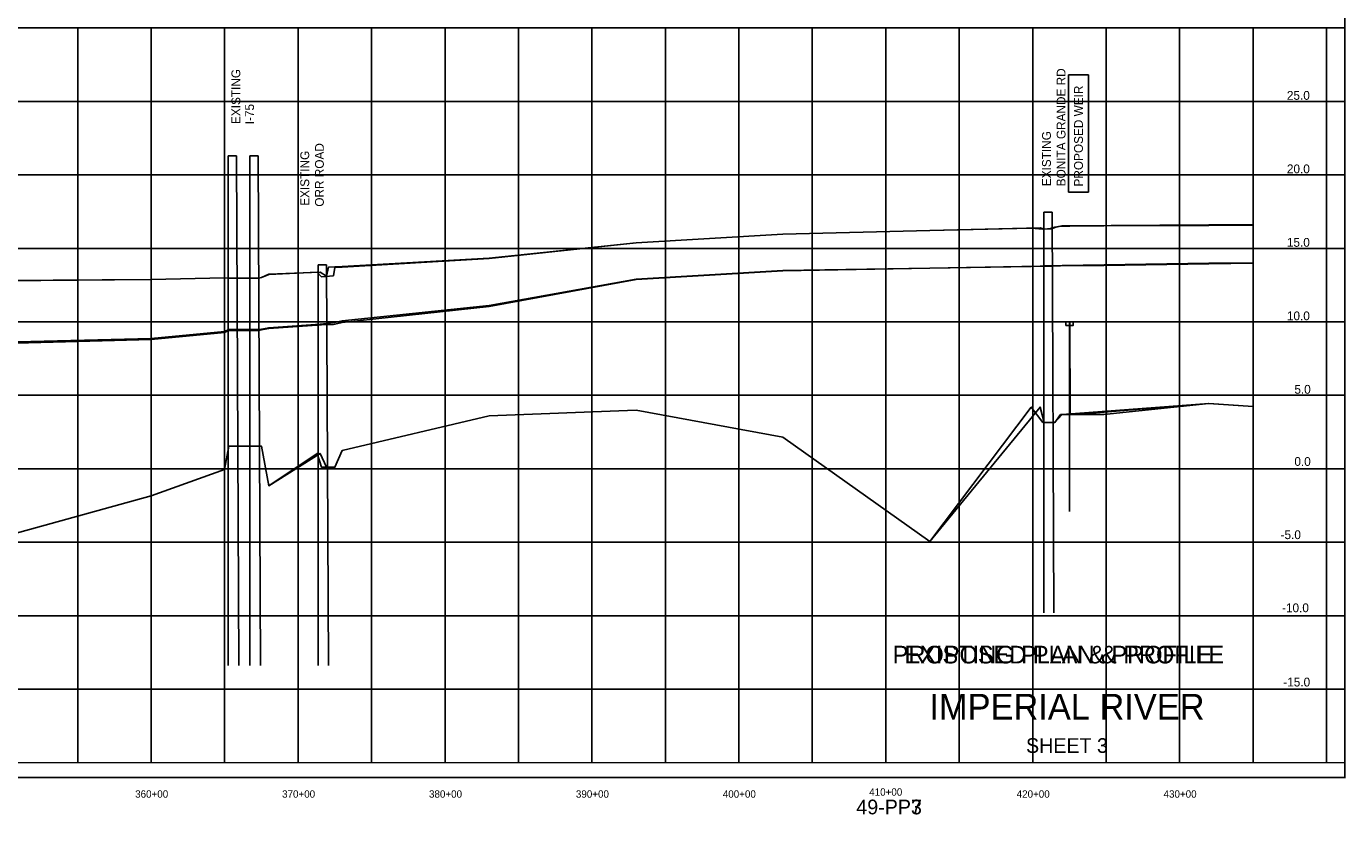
# Model space of a CAD drawing. Extents: x 245565 to 261575, y 721935 to 732653.
# Tile 2 of 3: x 252596 to 261575, y 721935 to 727298. Entities that reach past the tile are written whole.
import ezdxf
from ezdxf.enums import TextEntityAlignment as Align

# ---------------------------------------------------------------- set-up
doc = ezdxf.new("R2010")
doc.units = 0
doc.header["$LTSCALE"] = 800
doc.linetypes.add('DASHED', pattern=[0])
for name, color, linetype in [('BORDER', 1, 'CONTINUOUS'), ('EXISTING', 7, 'CONTINUOUS'), ('GRID', 2, 'CONTINUOUS'), ('MLLTXT', 7, 'CONTINUOUS'), ('PROPOSED', 7, 'CONTINUOUS'), ('STRUCTTEXT', 7, 'CONTINUOUS'), ('TEXT', 7, 'CONTINUOUS')]:
    doc.layers.add(name, color=color, linetype=linetype)

msp = doc.modelspace()

# ---------------------------------------------------------------- linework, layer by layer
at = {"layer": 'BORDER', "color": 0, "const_width": 10}
msp.add_lwpolyline([(245570.455196, 722187.639096), (261570.455196, 722187.639096), (261570.455196, 732647.639096), (245570.455196, 732647.639096)], close=True, dxfattribs=at)
for points in [[(245570.455196, 727287.639096), (261570.455196, 727287.639096)], [(245570.455196, 722287.639096), (261570.455196, 722287.639096)]]:
    msp.add_lwpolyline(points, dxfattribs=at)
at = {"layer": 'EXISTING', "color": 0, "linetype": 'DASHED'}
for p, q in [((254026.395058, 726417.639096), (253968.390128, 726417.639096)), ((253968.390128, 726417.639096), (253968.390128, 722949.670557)), ((254041.460444, 722949.670557), (254026.395058, 726417.639096)), ((254174.341281, 726417.639096), (254116.33635, 726417.639096)), ((254116.33635, 726417.639096), (254116.33635, 722949.670557)), ((254189.406666, 722949.670557), (254174.341281, 726417.639096)), ((259520.521084, 726032.639096), (259520.521084, 723306.670557)), ((259578.526014, 726032.639096), (259520.521084, 726032.639096)), ((259590.368038, 723306.670557), (259578.526014, 726032.639096)), ((254639.341281, 725675.639096), (254581.33635, 725675.639096)), ((254581.33635, 725675.639096), (254581.33635, 722949.670557)), ((254651.183304, 722949.670557), (254639.341281, 725675.639096))]:
    msp.add_line(p, q, dxfattribs=at)
at = {"layer": 'EXISTING', "color": 0}
for points in [[(252445.455196, 725568.639096), (253445.455196, 725576.639096), (253945.455196, 725587.639096), (253973.455196, 725584.639096), (254177.455196, 725585.639096), (254195.455196, 725589.639096), (254245.455196, 725611.639096), (254595.455196, 725626.639096), (254638.455196, 725598.639096), (254652.455196, 725659.639096), (254695.455196, 725662.639096), (254745.455196, 725664.639096), (255745.455196, 725720.639096), (256745.455196, 725824.639096), (257745.455196, 725883.639096), (258745.455196, 725909.639096), (259495.455196, 725926.639096), (259522.455196, 725917.639096), (259567.455196, 725921.639096), (259595.455196, 725931.639096), (259645.455196, 725941.639096), (260645.455196, 725946.639096), (260945.455196, 725948.739096)], [(260945.455196, 725689.539096), (260645.455196, 725685.639096), (259645.455196, 725670.639096), (259595.455196, 725668.639096), (259567.455196, 725667.639096), (259522.455196, 725667.639096), (259495.455196, 725666.639096), (258745.455196, 725653.639096), (257745.455196, 725636.639096), (256745.455196, 725577.639096), (255745.455196, 725398.639096), (254745.455196, 725294.639096), (254695.455196, 725283.639096), (254652.455196, 725276.639096), (254638.455196, 725275.639096), (254595.455196, 725271.639096), (254245.455196, 725247.639096), (254195.455196, 725237.639096), (254177.455196, 725234.639096), (253973.455196, 725234.639096), (253945.455196, 725221.639096), (253445.455196, 725174.639096), (252445.455196, 725149.639096)]]:
    msp.add_lwpolyline(points, dxfattribs=at)
at = {"layer": 'EXISTING', "color": 0, "linetype": 'DASHED'}
msp.add_lwpolyline([(252445.455196, 723827.639096), (253445.455196, 724102.639096), (253945.455196, 724282.639096), (253973.455196, 724442.639096), (254177.455196, 724442.639096), (254195.455196, 724442.639096), (254245.455196, 724172.639096), (254595.455196, 724392.639096), (254638.455196, 724297.639096), (254652.455196, 724297.639096), (254695.455196, 724297.639096), (254745.455196, 724412.639096), (255745.455196, 724647.639096), (256745.455196, 724687.639096), (257745.455196, 724502.639096), (258745.455196, 723792.639096), (259495.455196, 724707.639096), (259522.455196, 724602.639096), (259567.455196, 724602.639096), (259595.455196, 724602.639096), (259645.455196, 724657.639096), (260645.455196, 724732.639096), (260945.455196, 724711.639096)], dxfattribs=at)
at = {"layer": 'GRID', "color": 0}
msp.add_line((260945.455196, 722287.639096), (260945.455196, 727287.639096), dxfattribs=at)
for points in [[(252945.455196, 722287.639096), (252945.455196, 727287.639096)], [(253445.455196, 722287.639096), (253445.455196, 727287.639096)], [(253945.455196, 722287.639096), (253945.455196, 727287.639096)], [(254445.455196, 722287.639096), (254445.455196, 727287.639096)], [(254945.455196, 722287.639096), (254945.455196, 727287.639096)], [(255445.455196, 722287.639096), (255445.455196, 727287.639096)], [(255945.455196, 722287.639096), (255945.455196, 727287.639096)], [(256445.455196, 722287.639096), (256445.455196, 727287.639096)], [(256945.455196, 722287.639096), (256945.455196, 727287.639096)], [(257445.455196, 722287.639096), (257445.455196, 727287.639096)], [(257945.455196, 722287.639096), (257945.455196, 727287.639096)], [(258445.455196, 722287.639096), (258445.455196, 727287.639096)], [(258945.455196, 722287.639096), (258945.455196, 727287.639096)], [(259445.455196, 722287.639096), (259445.455196, 727287.639096)], [(259945.455196, 722287.639096), (259945.455196, 727287.639096)], [(260445.455196, 722287.639096), (260445.455196, 727287.639096)], [(261445.455196, 722287.639096), (261445.455196, 727287.639096)], [(245570.455196, 726787.639096), (261570.455196, 726787.639096)], [(245570.455196, 726287.639096), (261570.455196, 726287.639096)], [(245570.455196, 725787.639096), (261570.455196, 725787.639096)], [(245570.455196, 725287.639096), (261570.455196, 725287.639096)], [(245570.455196, 724787.639096), (261570.455196, 724787.639096)], [(245570.455196, 724287.639096), (261570.455196, 724287.639096)], [(245570.455196, 723787.639096), (261570.455196, 723787.639096)], [(245570.455196, 723287.639096), (261570.455196, 723287.639096)], [(245570.455196, 722787.639096), (261570.455196, 722787.639096)]]:
    msp.add_lwpolyline(points, dxfattribs=at)
at = {"layer": 'PROPOSED', "color": 0}
for p, q in [((259689.452815, 726169.39696), (259689.452815, 726967.774644)), ((259689.452815, 726967.774644), (259825.3634, 726967.774644)), ((259825.3634, 726967.774644), (259825.3634, 726169.39696)), ((253968.390128, 726417.639096), (254026.395058, 726417.639096)), ((259825.3634, 726169.39696), (259689.452815, 726169.39696)), ((259696.657538, 725262.71302), (259696.657538, 723997.779759))]:
    msp.add_line(p, q, dxfattribs=at)
at = {"layer": 'PROPOSED', "color": 0, "linetype": 'DASHED'}
for p, q in [((253968.390128, 726417.639096), (253968.390128, 722949.670557)), ((254041.460444, 722949.670557), (254026.395058, 726417.639096)), ((254116.33635, 726417.639096), (254116.33635, 722949.670557)), ((254174.341281, 726417.639096), (254116.33635, 726417.639096)), ((254189.406666, 722949.670557), (254174.341281, 726417.639096)), ((259578.526014, 726032.639096), (259520.521084, 726032.639096)), ((259520.521084, 726032.639096), (259520.521084, 723306.670557)), ((259590.368038, 723306.670557), (259578.526014, 726032.639096)), ((254581.33635, 725675.639096), (254581.33635, 722949.670557)), ((254639.341281, 725675.639096), (254581.33635, 725675.639096)), ((254651.183304, 722949.670557), (254639.341281, 725675.639096))]:
    msp.add_line(p, q, dxfattribs=at)
at = {"layer": 'PROPOSED', "color": 0}
for points in [[(252445.455196, 725567.639096), (253445.455196, 725575.639096), (253945.455196, 725586.639096), (253973.455196, 725583.639096), (254177.455196, 725584.639096), (254195.455196, 725588.639096), (254245.455196, 725610.639096), (254575.455196, 725625.639096), (254605.455196, 725594.639096), (254685.455196, 725600.639096), (254695.455196, 725656.639096), (254745.455196, 725658.639096), (255745.455196, 725717.639096), (256745.455196, 725824.639096), (257745.455196, 725883.639096), (258745.455196, 725909.639096), (259435.455196, 725924.639096), (259515.455196, 725918.639096), (259575.455196, 725919.639096), (259595.455196, 725928.639096), (259635.455196, 725938.639096), (259695.455196, 725938.639096), (259696.455196, 725938.639096), (259698.455196, 725938.639096), (259699.455196, 725939.639096), (259929.455196, 725939.639096), (260645.455196, 725943.639096), (260945.455196, 725945.739096)], [(260945.455196, 725686.139096), (260645.455196, 725681.639096), (259929.455196, 725671.639096), (259699.455196, 725671.639096), (259698.455196, 725670.639096), (259696.455196, 725670.639096), (259695.455196, 725671.639096), (259635.455196, 725669.639096), (259595.455196, 725667.639096), (259575.455196, 725666.639096), (259515.455196, 725666.639096), (259435.455196, 725664.639096), (258745.455196, 725652.639096), (257745.455196, 725634.639096), (256745.455196, 725575.639096), (255745.455196, 725392.639096), (254745.455196, 725282.639096), (254695.455196, 725270.639096), (254685.455196, 725268.639096), (254605.455196, 725267.639096), (254575.455196, 725265.639096), (254245.455196, 725242.639096), (254195.455196, 725232.639096), (254177.455196, 725229.639096), (253973.455196, 725228.639096), (253945.455196, 725215.639096), (253445.455196, 725166.639096), (252445.455196, 725139.639096)], [(259642.341281, 724657.639096), (259742.341281, 724657.639096)]]:
    msp.add_lwpolyline(points, dxfattribs=at)
at = {"layer": 'PROPOSED', "color": 0, "linetype": 'DASHED'}
for points in [[(252445.455196, 723827.639096), (253445.455196, 724102.639096), (253945.455196, 724282.639096), (253973.455196, 724442.639096), (254177.455196, 724442.639096), (254195.455196, 724442.639096), (254245.455196, 724172.639096), (254575.455196, 724392.639096), (254605.455196, 724297.639096), (254685.455196, 724297.639096), (254695.455196, 724297.639096), (254745.455196, 724412.639096), (255745.455196, 724647.639096), (256745.455196, 724687.639096), (257745.455196, 724502.639096), (258745.455196, 723792.639096), (259435.455196, 724707.639096), (259515.455196, 724602.639096), (259575.455196, 724602.639096), (259595.455196, 724602.639096), (259635.455196, 724657.639096), (259695.455196, 724657.639096), (259696.455196, 725287.639096), (259698.455196, 725287.639096), (259699.455196, 724657.639096), (259929.455196, 724657.639096), (260645.455196, 724732.639096), (260945.455196, 724711.639096)], [(259742.341281, 724657.639096), (260642.341281, 724732.639096), (260945.455196, 724711.421122)]]:
    msp.add_lwpolyline(points, dxfattribs=at)
at = {"layer": 'PROPOSED', "color": 0}
msp.add_lwpolyline([(259696.657538, 725287.71302), (259721.657538, 725287.71302), (259721.657538, 725262.71302), (259671.657538, 725262.71302), (259671.657538, 725287.71302)], close=True, dxfattribs=at)

# ---------------------------------------------------------------- texts
at = {"layer": 'EXISTING', "color": 0}
for s, height, p in [('EXISTING PLAN & PROFILE', 120, (259620.501516, 722963.367303)), ('49-PP3', 100, (258468.128097, 721936.520338))]:
    msp.add_text(s, height=height, dxfattribs=at).set_placement(p, align=Align.CENTER)
at = {"layer": 'MLLTXT', "color": 0}
for s, p in [('25.0', (261175.701112, 726798.295798)), ('20.0', (261175.701112, 726298.295798)), ('15.0', (261175.701112, 725798.295798)), ('10.0', (261175.701112, 725298.295798)), ('5.0', (261226.701112, 724798.295798)), ('0.0', (261226.701112, 724307.354683)), ('-5.0', (261132.846556, 723809.193846))]:
    msp.add_text(s, height=60, dxfattribs=at).set_placement(p)
for s, p in [('-10.0', (261234.120439, 723311.773468)), ('-15.0', (261242.677159, 722806.542042))]:
    msp.add_text(s, height=60, dxfattribs=at).set_placement(p, align=Align.CENTER)
at = {"layer": 'PROPOSED', "color": 0}
msp.add_text('PROPOSED WEIR', height=60, rotation=90, dxfattribs=at).set_placement((259787.304321, 726208.553952))
for s, height, p in [('PROPOSED PLAN & PROFILE', 120, (259620.501516, 722963.367303)), ('49-PP7', 100, (258468.128097, 721936.520338))]:
    msp.add_text(s, height=height, dxfattribs=at).set_placement(p, align=Align.CENTER)
at = {"layer": 'STRUCTTEXT', "color": 0}
for p in [(254051.811367, 726633.583832), (259569.343398, 726210.638128), (254520.652696, 726077.114825)]:
    msp.add_text('EXISTING', height=60, rotation=90, dxfattribs=at).set_placement(p)
at = {"layer": 'TEXT', "color": 0}
for s, p in [('BONITA GRANDE RD', (259668.738298, 726209.929889)), ('I-75', (254145.110833, 726631.757197)), ('ORR ROAD', (254620.244223, 726071.036376))]:
    msp.add_text(s, height=60, rotation=90, dxfattribs=at).set_placement(p)
for s, height, p in [('IMPERIAL RIVER', 175, (259678.887528, 722581.42547)), ('SHEET 3', 100, (259678.887528, 722354.684174)), ('360+00', 50, (253448.73778, 722049.904862)), ('370+00', 50, (254448.73778, 722049.904862)), ('380+00', 50, (255448.73778, 722049.904862)), ('390+00', 50, (256448.73778, 722049.904862)), ('400+00', 50, (257448.73778, 722049.904862)), ('410+00', 50, (258445.337287, 722063.506835)), ('420+00', 50, (259448.73778, 722049.904862)), ('430+00', 50, (260448.73778, 722049.904862))]:
    msp.add_text(s, height=height, dxfattribs=at).set_placement(p, align=Align.CENTER)

doc.saveas('drawing.dxf')
